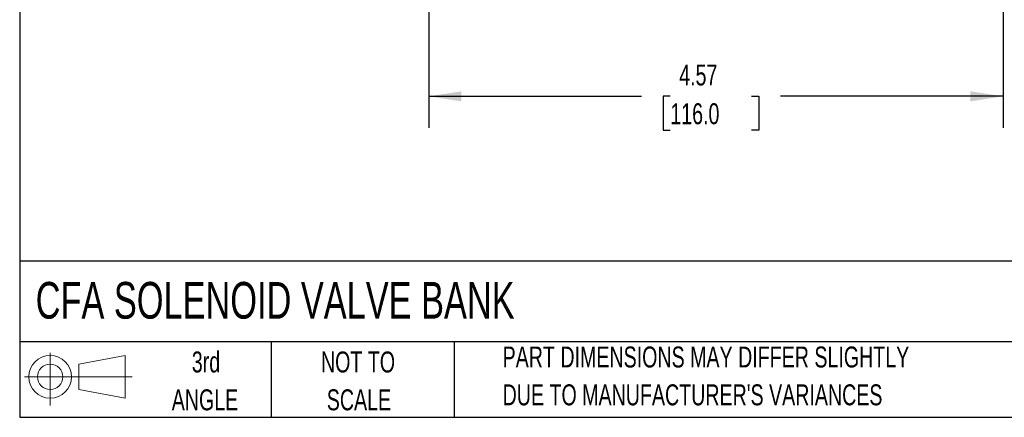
# Model space of a CAD drawing. Header units: inches. Extents: x 0.5 to 21.5, y 0.5 to 16.5.
# Tile 1 of 22: x 0.5 to 8.3, y 0.5 to 3.7. Entities that reach past the tile are written whole.
import ezdxf

# ---------------------------------------------------------------- set-up
doc = ezdxf.new("R2010")
doc.units = ezdxf.units.IN
doc.header["$LTSCALE"] = 2
doc.header["$MEASUREMENT"] = 0
doc.layers.add('DIMENSIONS', color=140, linetype='Continuous', lineweight=25)
doc.layers.add('TEXT', color=140, linetype='Continuous', lineweight=25)
doc.layers.add('SLD-DEFPOINTS', color=7, linetype='Continuous')
doc.styles.add('SLDTEXTSTYLE0', font='TXT', dxfattribs={"width": 0.7})
doc.dimstyles.new('SLDDIMSTYLE1', dxfattribs={"dimtxt": 0.169922, "dimasz": 0.26, "dimexe": 0, "dimexo": 0.0625, "dimgap": 0.04248, "dimtad": 0, "dimtih": 1, "dimtoh": 1, "dimrnd": 1e-09, "dimzin": 12, "dimdsep": 46, "dimtxsty": 'SLDTEXTSTYLE0', "dimsah": 1, "dimcen": 0.09, "dimadec": 0, "dimazin": 3, "dimtfac": 1, "dimtofl": 0, "dimtmove": 0, "dimatfit": 3, "dimfxl": 0, "dimfrac": 2, "dimtolj": 1, "dimtzin": 12, "dimarcsym": 0})

# ---------------------------------------------------------------- blocks, each defined once
blk = doc.blocks.new('Block11')
at = {"color": 7, "linetype": 'Continuous', "lineweight": 18}
for p, q in [((0.2038, 0.4182), (0.2038, 0)), ((0.4315, 0.3281), (0.8012, 0.3962)), ((0.8012, 0.3962), (0.8012, 0.0576)), ((0.4315, 0.1257), (0.4315, 0.3281)), ((0, 0.2269), (0.8562, 0.2269)), ((0.4315, 0.1257), (0.8012, 0.0576))]:
    blk.add_line(p, q, dxfattribs=at)
for radius in [0.1693, 0.1012]:
    blk.add_circle((0.2038, 0.2269), radius, dxfattribs=at)
blk = doc.blocks.new('Block12')
at = {"layer": 'SLD-DEFPOINTS'}
blk.add_blockref('Block11', (0, 0), dxfattribs=at)
blk = doc.blocks.new('_D_1')
at = {"layer": 'DIMENSIONS'}
for p, q in [((3.753, 4.6024), (3.753, 2.8026)), ((8.32, 4.6024), (8.32, 2.8026)), ((3.753, 3.0526), (5.4432, 3.0526)), ((5.6735, 3.0526), (5.6164, 3.0526)), ((5.6164, 3.0526), (5.6164, 2.7825)), ((6.3198, 3.0526), (6.3768, 3.0526)), ((6.3768, 3.0526), (6.3768, 2.7825)), ((8.32, 3.0526), (6.55, 3.0526)), ((5.6164, 2.7825), (5.6735, 2.7825)), ((6.3768, 2.7825), (6.3198, 2.7825))]:
    blk.add_line(p, q, dxfattribs=at)
for points in [[(3.753, 3.0526), (4.013, 3.0126), (4.013, 3.0926)], [(8.32, 3.0526), (8.06, 3.0926), (8.06, 3.0126)]]:
    blk.add_solid(points, dxfattribs=at)
at = {"layer": 'DIMENSIONS', "char_height": 0.16667, "attachment_point": 1, "style": 'SLDTEXTSTYLE0'}
for s, insert in [('4.57', (5.7441, 3.3055)), ('116.0', (5.6735, 2.9974))]:
    blk.add_mtext(s, dxfattribs=dict(at, insert=insert))

msp = doc.modelspace()

# ---------------------------------------------------------------- linework, layer by layer
at = {"layer": 'TEXT'}
for p, q in [((0.5, 16.5), (0.5, 0.5)), ((21.5, 1.7422), (0.5, 1.7422)), ((21.5, 1.1), (0.5, 1.1)), ((2.5, 1.1), (2.5, 0.5)), ((3.9537, 1.1), (3.9537, 0.5)), ((0.5, 0.5), (21.5, 0.5))]:
    msp.add_line(p, q, dxfattribs=at)

# ---------------------------------------------------------------- block references
at = {"layer": 'SLD-DEFPOINTS'}
msp.add_blockref('Block12', (0.5384, 0.5948), dxfattribs=at)

# ---------------------------------------------------------------- texts
at = {"layer": 'TEXT', "style": 'SLDTEXTSTYLE0'}
for s, insert, char_height, attachment_point in [('CFA SOLENOID VALVE BANK', (0.6272, 1.5763), 0.291667, 1), ('3rd', (1.9813, 1.0234), 0.16667, 2), ('NOT TO', (3.1902, 1.0234), 0.16667, 2), ('PART DIMENSIONS MAY DIFFER SLIGHTLY', (4.3401, 1.063), 0.166667, 1), ('ANGLE', (1.9736, 0.7224), 0.16667, 2), ('SCALE', (3.1978, 0.7224), 0.16667, 2), ("DUE TO MANUFACTURER'S VARIANCES", (4.3401, 0.762), 0.166667, 1)]:
    msp.add_mtext(s, dxfattribs=dict(at, insert=insert, char_height=char_height, attachment_point=attachment_point))

# ---------------------------------------------------------------- dimensions: what is measured, and where the dimension line sits
at = {"layer": 'DIMENSIONS'}
dim = msp.add_linear_dim(base=(8.32, 3.0526), p1=(3.753, 4.7024), p2=(8.32, 4.7024), dimstyle='SLDDIMSTYLE1', dxfattribs=at)
dim.commit()
dim.dimension.update_dxf_attribs({"geometry": '_D_1', "text_midpoint": (5.9966, 3.0526), "dimtype": 160})

doc.saveas('drawing.dxf')
